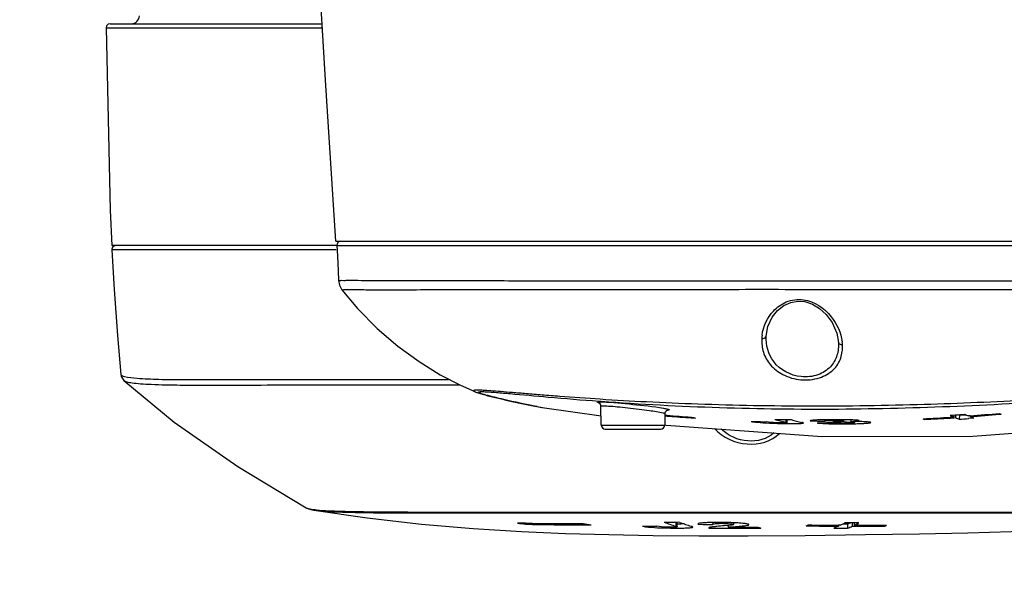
# Model space of a CAD drawing. Header units: millimetres. Extents: x 5828 to 6704, y 123 to 421.
# Tile 192 of 256: x 6553.12 to 6559.23, y 207.57 to 210.99. Entities that reach past the tile are written whole.
import ezdxf

# ---------------------------------------------------------------- set-up
doc = ezdxf.new("R2010")
doc.units = ezdxf.units.MM
for name, color, linetype in [('外形图', 7, 'Continuous'), ('尺寸标注', 7, 'Continuous'), ('运动范围', 7, 'Continuous')]:
    doc.layers.add(name, color=color, linetype=linetype)
doc.styles.add('微软雅黑', font='msyh.ttc', dxfattribs={"height": 1.5})
doc.dimstyles.new('尺寸标注_1_20比例', dxfattribs={"dimtxt": 1.5, "dimasz": 1.25, "dimexe": 0.5, "dimexo": 0.4, "dimgap": 0.5, "dimtad": 1, "dimdec": 1, "dimlfac": 20, "dimdsep": 46, "dimtxsty": '微软雅黑', "dimcen": 0.09, "dimadec": 0, "dimazin": 0, "dimtp": 0.01, "dimtm": 0.01, "dimtfac": 1, "dimtdec": 1, "dimtofl": 0, "dimtmove": 0, "dimatfit": 3, "dimfxl": 1, "dimtolj": 1, "dimarcsym": 0})

# ---------------------------------------------------------------- blocks, each defined once
blk = doc.blocks.new('*D1146')
at = {"layer": 'Defpoints', "color": 0}
for p in [(6488.2514, 214.3423), (6559.4529, 214.3423), (6635.7237, 214.3423), (6618.6004, 203.913), (6564.9841, 201.5194)]:
    blk.add_point(p, dxfattribs=at)
at = {"layer": '尺寸标注', "color": 0, "lineweight": -2}
blk.add_arc((6559.4529, 214.3423), 13.965, 185.13022, 344.86978, dxfattribs=at)
at = {"layer": '尺寸标注', "color": 0}
for points in [[(6545.7519, 213.1029), (6545.3356, 213.0842), (6545.4878, 214.3423)], [(6573.1371, 210.6519), (6572.7305, 210.7426), (6573.2057, 211.9173)]]:
    blk.add_solid(points, dxfattribs=at)
at = {"layer": '尺寸标注', "color": 0, "insert": (6555.4094, 202.3101), "char_height": 1.5, "attachment_point": 5, "rotation": 341.42481, "style": '微软雅黑'}
blk.add_mtext('\\A1;{\\fAlibaba PuHuiTi 3.0 55 Regular|b0|i0|c134|p18;+\\A1;170%%d}', dxfattribs=at)

msp = doc.modelspace()

# ---------------------------------------------------------------- linework, layer by layer
at = {"layer": '外形图', "linetype": 'ByBlock'}
for p, q in [((6553.684, 210.9673), (6553.6713, 210.9638)), ((6553.6842, 210.9673), (6554.9977, 210.9673)), ((6555.084, 209.6198), (6561.7626, 209.6198)), ((6555.116, 209.6198), (6555.1053, 209.6174)), ((6555.0909, 209.5923), (6553.6937, 209.5923)), ((6553.6948, 209.566), (6553.6947, 209.566)), ((6555.0861, 209.5666), (6553.6948, 209.566)), ((6555.091, 209.5935), (6561.7388, 209.5935)), ((6557.7549, 209.0312), (6557.7549, 209.0313)), ((6558.2029, 208.9923), (6558.2029, 208.9924)), ((6553.7505, 208.7925), (6553.7505, 208.7924)), ((6555.9466, 208.6869), (6555.9467, 208.6868)), ((6556.7167, 208.6279), (6556.7297, 208.627)), ((6556.3335, 208.5945), (6556.3317, 208.5949)), ((6556.3788, 208.5865), (6556.7299, 208.5367)), ((6556.7253, 208.6087), (6556.7289, 208.5965)), ((6556.7309, 208.4794), (6556.7289, 208.5965)), ((6557.126, 208.5501), (6557.1248, 208.4794)), ((6557.1249, 208.5368), (6557.1391, 208.5357)), ((6557.1398, 208.5394), (6557.1259, 208.5405)), ((6557.1391, 208.5357), (6557.1529, 208.5346)), ((6557.2891, 208.5249), (6557.3164, 208.5231)), ((6557.8763, 208.5136), (6557.876, 208.4973)), ((6557.8849, 208.4946), (6557.8853, 208.5135)), ((6558.0265, 208.5054), (6558.0267, 208.5052)), ((6558.1224, 208.5122), (6558.1176, 208.5121)), ((6558.1179, 208.5121), (6558.118, 208.505)), ((6558.1186, 208.5044), (6558.1181, 208.505)), ((6558.1746, 208.5126), (6558.1674, 208.5126)), ((6558.174, 208.5017), (6558.1739, 208.4978)), ((6558.2365, 208.5052), (6558.2367, 208.5123)), ((6558.2795, 208.5114), (6558.28, 208.5013)), ((6558.7373, 208.5188), (6558.7373, 208.5144)), ((6558.896, 208.5408), (6558.926, 208.5429)), ((6558.9194, 208.5299), (6558.8968, 208.5285)), ((6558.8971, 208.5234), (6558.9197, 208.5249)), ((6558.9196, 208.5424), (6558.9194, 208.5299)), ((6558.9197, 208.5249), (6558.9294, 208.5255)), ((6558.9296, 208.5431), (6558.9294, 208.5298)), ((6558.9294, 208.5298), (6558.9294, 208.5255)), ((6558.9531, 208.5407), (6558.9527, 208.5156)), ((6558.9531, 208.5407), (6558.9828, 208.5427)), ((6558.9828, 208.5427), (6558.9864, 208.543)), ((6558.9864, 208.543), (6558.9936, 208.5435)), ((6559.0193, 208.537), (6559.0094, 208.5362)), ((6559.0127, 208.5197), (6559.0106, 208.5196)), ((6559.0427, 208.5219), (6559.0127, 208.5197)), ((6559.0193, 208.5364), (6559.0194, 208.5318)), ((6559.0271, 208.5284), (6559.0194, 208.5318)), ((6559.203, 208.5468), (6559.2104, 208.5474)), ((6556.7309, 208.4794), (6557.1248, 208.4794)), ((6556.7559, 208.4548), (6557.0998, 208.4548)), ((6557.125, 208.4807), (6557.134, 208.4795)), ((6558.1606, 208.4936), (6558.1303, 208.4933)), ((6558.2323, 208.4868), (6558.2368, 208.4868)), ((6558.3031, 208.4945), (6558.3032, 208.5013)), ((6554.8998, 207.967), (6554.9001, 207.9669)), ((6554.9487, 207.9522), (6554.9488, 207.9522)), ((6556.2603, 207.8712), (6556.2118, 207.8721)), ((6556.2602, 207.8713), (6556.2602, 207.8646)), ((6556.6199, 207.8613), (6556.6683, 207.8614)), ((6557.2188, 207.8765), (6557.1866, 207.8768)), ((6557.1936, 207.878), (6557.1931, 207.8529)), ((6557.2026, 207.8491), (6557.2031, 207.8742)), ((6557.331, 207.8667), (6557.3309, 207.8664)), ((6557.331, 207.8664), (6557.3325, 207.8645)), ((6557.3325, 207.8645), (6557.3637, 207.8642)), ((6557.3637, 207.8642), (6557.4238, 207.8635)), ((6557.3978, 207.8424), (6557.3977, 207.842)), ((6557.3977, 207.842), (6557.3993, 207.8404)), ((6557.3993, 207.8433), (6557.3993, 207.8404)), ((6557.4237, 207.8754), (6557.4238, 207.8654)), ((6557.515, 207.8567), (6557.4941, 207.8549)), ((6557.5067, 207.8403), (6557.5194, 207.8403)), ((6557.5191, 207.8571), (6557.5194, 207.8459)), ((6557.5447, 207.8459), (6557.5194, 207.8459)), ((6557.5499, 207.8492), (6557.5648, 207.8504)), ((6557.553, 207.863), (6557.5532, 207.8739)), ((6557.7018, 207.841), (6557.7213, 207.8411)), ((6558.0018, 207.8546), (6558.014, 207.8544)), ((6558.1831, 207.8445), (6558.1737, 207.8406)), ((6558.1737, 207.8406), (6558.2023, 207.8405)), ((6558.1926, 207.8486), (6558.1831, 207.8445)), ((6558.2023, 207.853), (6558.1926, 207.8486)), ((6558.2024, 207.859), (6558.2023, 207.8531)), ((6558.2023, 207.8405), (6558.2596, 207.8404)), ((6558.2145, 207.8587), (6558.2024, 207.8588)), ((6558.2592, 207.8656), (6558.2308, 207.8657)), ((6558.2998, 207.8729), (6558.2431, 207.8733)), ((6558.2592, 207.8656), (6558.2596, 207.8406)), ((6558.2878, 207.873), (6558.2881, 207.8581)), ((6558.2881, 207.8581), (6558.2881, 207.8528)), ((6558.2881, 207.8526), (6558.3004, 207.8526)), ((6558.329, 207.8728), (6558.2998, 207.8729)), ((6558.3001, 207.8729), (6558.3004, 207.8585)), ((6558.3289, 207.8582), (6558.3004, 207.8583)), ((6558.4885, 207.858), (6558.4885, 207.8528))]:
    msp.add_line(p, q, dxfattribs=at)
for points in [[(6554.992, 211.0659), (6555.0177, 210.6177), (6555.0817, 209.6198)], [(6553.6713, 210.9638), (6553.6622, 210.9544), (6553.659, 210.9422)], [(6553.6592, 210.9422), (6553.6832, 209.8109), (6553.6937, 209.5923)], [(6555.1053, 209.6174), (6555.0967, 209.6107), (6555.0917, 209.6009), (6555.091, 209.5935)], [(6553.6993, 209.5817), (6553.6949, 209.5707), (6553.6947, 209.566)], [(6553.6951, 209.566), (6553.7097, 209.3203), (6553.7303, 209.0351), (6553.7509, 208.7925)], [(6553.7197, 209.5923), (6553.7082, 209.5895), (6553.6993, 209.5817)], [(6555.0909, 209.5935), (6555.0941, 209.5281), (6555.0985, 209.4363), (6555.1013, 209.3759)], [(6555.1015, 209.3757), (6555.1071, 209.3465), (6555.1205, 209.3211), (6555.1223, 209.3186)], [(6555.1224, 209.3187), (6555.2191, 209.2031), (6555.3417, 209.0784), (6555.4693, 208.9687), (6555.6007, 208.8731), (6555.7325, 208.7919), (6555.8581, 208.7266), (6555.9466, 208.6869)], [(6557.7549, 209.0312), (6557.7655, 209.0896), (6557.7923, 209.1477), (6557.8252, 209.1893), (6557.8638, 209.2204), (6557.9064, 209.2402), (6557.9506, 209.2481), (6557.9953, 209.2446), (6558.0411, 209.2293), (6558.0858, 209.2023), (6558.127, 209.1644), (6558.1629, 209.1158), (6558.1927, 209.0491), (6558.2029, 208.9923)], [(6553.7505, 208.7924), (6553.7526, 208.7815), (6553.7692, 208.7557)], [(6553.7692, 208.7556), (6554.0809, 208.4982), (6554.4763, 208.2235), (6554.8998, 207.967)], [(6555.9466, 208.6868), (6555.9523, 208.6845), (6555.9661, 208.6795), (6555.9799, 208.6751), (6555.9946, 208.6708), (6556.0107, 208.6663), (6556.028, 208.6618), (6556.0463, 208.6572), (6556.065, 208.6525), (6556.0838, 208.648), (6556.1024, 208.6435), (6556.121, 208.6391), (6556.1395, 208.6348), (6556.1581, 208.6306), (6556.1769, 208.6263), (6556.1961, 208.6221), (6556.2158, 208.6179), (6556.2359, 208.6137), (6556.2564, 208.6095), (6556.2772, 208.6053), (6556.2983, 208.6012), (6556.3196, 208.5971), (6556.341, 208.5932), (6556.3626, 208.5893), (6556.3789, 208.5865)], [(6556.7171, 208.6167), (6556.7169, 208.6167), (6556.7197, 208.615), (6556.7253, 208.6087)], [(6557.126, 208.5501), (6557.1297, 208.5625), (6557.1372, 208.5701), (6557.1418, 208.5722), (6557.1422, 208.5723)], [(6559.0365, 208.4106), (6559.9768, 208.4807), (6560.9132, 208.6198)], [(6557.134, 208.4795), (6558.1018, 208.409), (6559.0365, 208.4106)], [(6554.9001, 207.9669), (6554.9059, 207.9638), (6554.9284, 207.9562), (6554.9487, 207.9522)], [(6554.9488, 207.9522), (6555.2784, 207.904), (6555.6154, 207.866), (6555.9367, 207.839), (6556.236, 207.8205), (6556.5098, 207.8084), (6556.7792, 207.8003), (6557.0537, 207.7952), (6557.3366, 207.7928), (6557.6423, 207.7929), (6557.9968, 207.7955), (6558.3716, 207.8002), (6558.7059, 207.8058), (6559.0059, 207.8123), (6559.2738, 207.8199), (6559.532, 207.8295), (6559.8008, 207.8425), (6560.0846, 207.8603), (6560.372, 207.8834), (6560.6638, 207.9132), (6560.969, 207.9527), (6561.2823, 208.0041)]]:
    msp.add_lwpolyline(points, dxfattribs=at)
for centre, radius, start, end in [((6553.8152, 211.0173), 0.05, 270, 0), ((6557.9869, 209.0013), 0.2604, 172.3594, 176.95221), ((6557.9718, 208.9616), 0.2567, 3.15237, 7.75094), ((6557.0632, 212.5529), 4.025, 259.55548, 260.21068), ((6556.7034, 208.5949), 0.0262, 51.7591, 57.92217), ((6557.151, 208.5496), 0.025, 85.11198, 178.95504), ((6558.0196, 219.835), 11.3298, 265.54619, 266.30459), ((6558.0314, 219.8333), 11.3328, 265.55399, 266.2448), ((6558.3532, 213.5337), 5.1168, 257.99998, 258.30884), ((6558.0315, 219.7804), 11.284, 268.1151, 268.58917), ((6558.5376, 211.1903), 2.7731, 254.74498, 256.19665), ((6558.0649, 220.1218), 11.6097, 268.73193, 268.89827), ((6558.0649, 220.1225), 11.6104, 268.89827, 269.23096), ((6558.625, 211.1781), 2.7594, 254.9634, 256.38998), ((6558.184, 220.4938), 11.9896, 269.24832, 269.68763), ((6558.1533, 206.1549), 2.3575, 90.86764, 91.81738), ((6558.1825, 204.3087), 4.2039, 90.20626, 90.81855), ((6558.1873, 204.0119), 4.5008, 89.52973, 90.16064), ((6558.1945, 204.9939), 3.5187, 89.30694, 89.51565), ((6558.2064, 205.9022), 2.6103, 88.71073, 89.328), ((6559.1471, 209.4425), 1.0146, 245.55716, 246.17596), ((6558.1396, 220.3511), 11.8469, 272.84854, 273.66445), ((6558.1479, 220.3473), 11.8477, 272.84633, 273.62593), ((6559.3332, 209.4463), 1.0055, 244.2299, 245.69786), ((6558.1203, 220.3614), 11.846, 273.90006, 274.19114), ((6559.3357, 209.4514), 1.0112, 246.30451, 247.74011), ((6559.3368, 209.4778), 1.0126, 247.22673, 247.73267), ((6558.167, 220.3397), 11.8502, 273.8017, 274.08224), ((6559.4212, 209.4502), 1.0025, 244.27331, 245.74412), ((6558.1395, 220.3531), 11.8489, 274.25821, 275.14748), ((6558.1477, 220.3492), 11.8495, 274.21862, 275.10955), ((6559.4244, 209.4579), 1.0108, 246.85759, 247.81531), ((6559.6116, 209.4683), 1.0039, 245.88829, 246.51206), ((6556.7559, 208.4798), 0.025, 181, 270), ((6557.0998, 208.4798), 0.025, 270, 359), ((6557.928, 211.849), 3.3606, 267.37527, 269.12832), ((6557.9297, 211.7798), 3.2914, 269.07972, 269.22604), ((6557.9181, 210.7373), 2.2489, 269.16399, 270.22699), ((6558.037, 219.7656), 11.2727, 270.16672, 270.47455), ((6558.2087, 210.4339), 1.947, 267.71857, 269.10108), ((6558.2245, 211.3187), 2.8319, 269.06309, 270.15756), ((6558.23, 209.6121), 1.1215, 268.41858, 269.75735), ((6558.2297, 206.8178), 1.6808, 89.23507, 90.76586), ((6558.2324, 209.6538), 1.1632, 269.64772, 271.62354), ((6558.2257, 211.5859), 3.0991, 270.20389, 271.01123), ((6558.2294, 211.3617), 2.8749, 271.01664, 271.18693), ((6558.2452, 210.6985), 2.2115, 271.13517, 272.27055), ((6558.2996, 205.915), 2.5864, 89.46361, 89.91561), ((6558.2717, 209.9973), 1.5099, 272.3197, 272.58267), ((6557.1609, 213.8421), 6.0449, 260.96676, 261.43064), ((6556.6153, 227.1559), 19.2946, 268.94532, 270.01368), ((6556.5847, 227.2862), 19.4177, 269.04257, 270.10386), ((6557.5757, 214.1801), 6.3835, 261.38884, 261.82764), ((6557.1983, 236.749), 28.896, 269.58269, 269.75879), ((6557.6124, 209.1725), 1.3847, 249.27128, 252.37376), ((6557.4637, 237.7465), 29.871, 269.34512, 269.46842), ((6557.2021, 210.7826), 2.9416, 269.57516, 270.11471), ((6557.7052, 209.1747), 1.3863, 249.46021, 252.49272), ((6557.4778, 243.1121), 35.2718, 269.8725, 270.04703), ((6557.4475, 205.9251), 1.9505, 90.70549, 91.24338), ((6557.4565, 205.1673), 2.7084, 89.93887, 90.69863), ((6557.7939, 204.2064), 3.6608, 94.69741, 95.42518), ((6557.4582, 205.1984), 2.6772, 88.64818, 89.97468), ((6557.4734, 206.8309), 1.0385, 88.93888, 90.53476), ((6557.4176, 208.9474), 1.0951, 275.10027, 275.32861), ((6557.4751, 245.192), 37.3517, 270.06791, 270.34774), ((6557.4727, 205.8118), 2.0637, 87.93467, 88.64859), ((6557.4756, 244.7571), 36.9113, 270.10726, 270.35102), ((6557.4851, 206.1672), 1.7081, 87.71083, 87.92002), ((6557.4975, 206.4686), 1.4064, 87.08801, 87.72487), ((6558.0722, 209.1404), 1.3458, 254.02486, 254.88724), ((6557.6887, 208.5229), 0.738, 295.10461, 296.15985), ((6558.3866, 243.3521), 35.4996, 269.39869, 269.70247), ((6558.4133, 242.5908), 34.7326, 269.34146, 269.65203), ((6557.8889, 208.5341), 0.7498, 295.7376, 298.18806), ((6557.9999, 208.5082), 0.6929, 291.97345, 293.55732), ((6558.0028, 208.4793), 0.6886, 291.89166, 294.47925), ((6557.9796, 208.5287), 0.7432, 295.57026, 298.03898), ((6558.395, 245.3776), 37.5251, 269.85555, 270.14285), ((6558.4234, 244.6716), 36.8135, 269.85294, 270.12041), ((6558.202, 208.4923), 0.701, 294.13135, 295.23285)]:
    msp.add_arc(centre, radius, start, end, dxfattribs=at)
for points, knots in [([(6553.659, 210.9422), (6553.659, 210.9422), (6553.6591, 210.9422), (6553.6591, 210.9422), (6553.6592, 210.9422), (6553.6594, 210.9422), (6553.6596, 210.9422), (6553.6599, 210.9422), (6553.6605, 210.9422), (6553.6613, 210.9422), (6553.6622, 210.9422), (6553.6634, 210.9422), (6553.6647, 210.9422), (6553.6662, 210.9422), (6553.6685, 210.9422), (6553.6718, 210.9422), (6553.6764, 210.9422), (6553.6816, 210.9422), (6553.6875, 210.9422), (6553.6941, 210.9422), (6553.7013, 210.9422), (6553.7124, 210.9422), (6553.728, 210.9422), (6553.7486, 210.9422), (6553.772, 210.9422), (6553.798, 210.9422), (6553.8267, 210.9422), (6553.8581, 210.9422), (6553.892, 210.9422), (6553.9424, 210.9422), (6554.0118, 210.9422), (6554.1026, 210.9421), (6554.2033, 210.9421), (6554.3136, 210.9421), (6554.4332, 210.9421), (6554.562, 210.9421), (6554.6994, 210.9421), (6554.8453, 210.9421), (6554.9453, 210.9421), (6554.9966, 210.9421)], [0, 0, 0, 0, 0.000017, 0.000066, 0.000148, 0.000263, 0.00041, 0.00059, 0.001048, 0.001636, 0.002355, 0.003204, 0.004182, 0.005291, 0.006529, 0.009395, 0.012778, 0.016677, 0.021091, 0.02602, 0.031462, 0.037415, 0.050853, 0.066317, 0.083794, 0.103269, 0.124726, 0.14815, 0.173527, 0.200841, 0.261214, 0.329143, 0.404477, 0.487019, 0.576567, 0.672899, 0.775757, 0.884884, 1, 1, 1, 1]), ([(6555.102, 209.3759), (6555.1013, 209.3764), (6555.11, 209.3759), (6555.115, 209.3769), (6555.1343, 209.3766), (6555.1679, 209.377), (6555.2295, 209.3767), (6555.3204, 209.3765), (6555.4368, 209.3763), (6555.5768, 209.3761), (6555.7395, 209.376), (6555.9973, 209.3753), (6556.364, 209.3736), (6556.848, 209.3733), (6557.3785, 209.3732), (6558.1254, 209.3729), (6559.0335, 209.3723), (6560.0076, 209.3769), (6560.7355, 209.3757), (6561.1913, 209.3809), (6561.4305, 209.3747), (6561.5853, 209.3724), (6561.6727, 209.368), (6561.7218, 209.373)], [0, 0, 0, 0, 0.000427, 0.001898, 0.004404, 0.007923, 0.017915, 0.031757, 0.049359, 0.070576, 0.095226, 0.123086, 0.187429, 0.261385, 0.342448, 0.427849, 0.59985, 0.754008, 0.869259, 0.929728, 0.96057, 0.97765, 1, 1, 1, 1]), ([(6555.1223, 209.3186), (6555.1233, 209.3174), (6555.1307, 209.3204), (6555.1428, 209.3183), (6555.166, 209.32), (6555.1969, 209.3192), (6555.2371, 209.3191), (6555.3078, 209.3184), (6555.4171, 209.3184), (6555.5724, 209.3188), (6555.7586, 209.3193), (6555.9736, 209.3193), (6556.2148, 209.3192), (6556.4795, 209.3191), (6556.87, 209.3198), (6557.3916, 209.3211), (6558.0399, 209.3209), (6558.6959, 209.3206), (6559.3285, 209.3195), (6560.0417, 209.32), (6560.6809, 209.3179), (6561.1646, 209.3182), (6561.3456, 209.3198), (6561.3863, 209.3193)], [0, 0, 0, 0, 0.000739, 0.002885, 0.006453, 0.011451, 0.017863, 0.025662, 0.045313, 0.070198, 0.100041, 0.134499, 0.173165, 0.215574, 0.261246, 0.360193, 0.465368, 0.571772, 0.674354, 0.768318, 0.91334, 0.980486, 1, 1, 1, 1]), ([(6557.7288, 209.036), (6557.7362, 209.091), (6557.7766, 209.1767), (6557.8786, 209.2519), (6558.0203, 209.2705), (6558.1649, 209.1691), (6558.2186, 209.0521), (6558.2262, 208.9963)], [0, 0, 0, 0, 0.224562, 0.355078, 0.500078, 0.77199, 1, 1, 1, 1]), ([(6557.7269, 209.0152), (6557.7267, 208.987), (6557.7316, 208.9284), (6557.7777, 208.8469), (6557.86, 208.7838), (6557.9692, 208.7536), (6558.0819, 208.7637), (6558.1727, 208.814), (6558.2234, 208.8914), (6558.2287, 208.9484), (6558.2281, 208.9758)], [0, 0, 0, 0, 0.109621, 0.223826, 0.353448, 0.503325, 0.65449, 0.783117, 0.893313, 1, 1, 1, 1]), ([(6557.7269, 209.0152), (6557.7301, 209.0148), (6557.7411, 209.0148), (6557.7544, 209.0233), (6557.7549, 209.0312)], [0, 0, 0, 0, 0.290715, 1, 1, 1, 1]), ([(6558.2029, 208.9924), (6558.2043, 208.9654), (6558.1989, 208.9102), (6558.1557, 208.8339), (6558.0736, 208.7828), (6557.9409, 208.7687), (6557.7854, 208.8485), (6557.752, 208.9763), (6557.7549, 209.0313)], [0, 0, 0, 0, 0.112607, 0.226135, 0.35355, 0.500222, 0.769973, 1, 1, 1, 1]), ([(6558.2281, 208.9758), (6558.2257, 208.9757), (6558.2155, 208.9761), (6558.2034, 208.9843), (6558.2029, 208.9923)], [0, 0, 0, 0, 0.232504, 1, 1, 1, 1]), ([(6553.7505, 208.7924), (6553.7507, 208.7895), (6553.7592, 208.7836), (6553.7671, 208.7817), (6553.7726, 208.7804)], [0, 0, 0, 0, 0.33255, 1, 1, 1, 1]), ([(6553.7693, 208.7556), (6553.774, 208.7513), (6553.7923, 208.7462), (6553.8263, 208.7402), (6553.8774, 208.7354), (6553.9766, 208.7297), (6554.1396, 208.727), (6554.3795, 208.7269), (6554.6763, 208.7282), (6555.0258, 208.7287), (6555.4226, 208.7285), (6555.7024, 208.7281), (6555.8492, 208.728)], [0, 0, 0, 0, 0.009232, 0.026009, 0.050533, 0.082711, 0.16944, 0.285106, 0.428316, 0.596975, 0.788489, 1, 1, 1, 1]), ([(6553.7726, 208.7804), (6553.7982, 208.7741), (6553.869, 208.7679), (6554.001, 208.7622), (6554.1855, 208.7608), (6554.4199, 208.7613), (6554.7019, 208.7625), (6555.1619, 208.7632), (6555.5275, 208.7625), (6555.784, 208.7624)], [0, 0, 0, 0, 0.039279, 0.105283, 0.197223, 0.314195, 0.454902, 0.617563, 1, 1, 1, 1]), ([(6560.9015, 208.6391), (6560.8653, 208.6375), (6560.8066, 208.6374), (6560.7224, 208.6433), (6560.6462, 208.6488), (6560.5773, 208.6593), (6560.5178, 208.6671), (6560.467, 208.677), (6560.3947, 208.6873), (6560.2841, 208.6837), (6560.1246, 208.678), (6559.8217, 208.6594), (6559.3534, 208.63), (6558.7171, 208.6032), (6558.0293, 208.5924), (6557.4549, 208.6028), (6557.022, 208.6213), (6556.7366, 208.6378), (6556.5206, 208.6533), (6556.3679, 208.6653), (6556.27, 208.6734), (6556.1842, 208.6805), (6556.1108, 208.6867), (6556.05, 208.6913), (6556.0034, 208.6951), (6555.9679, 208.6951), (6555.9507, 208.6975), (6555.9343, 208.6917), (6555.9438, 208.6881), (6555.9468, 208.6868)], [0, 0, 0, 0, 0.021823, 0.035282, 0.050799, 0.067838, 0.077259, 0.086907, 0.099027, 0.12108, 0.153328, 0.195266, 0.303786, 0.435918, 0.578754, 0.717993, 0.781831, 0.839681, 0.890156, 0.912213, 0.931949, 0.949271, 0.964097, 0.976325, 0.985865, 0.992662, 0.996685, 0.998025, 1, 1, 1, 1]), ([(6556.3317, 208.5949), (6556.2628, 208.6076), (6556.1753, 208.6263), (6556.0702, 208.6514), (6556.0262, 208.6626), (6555.996, 208.6707), (6555.981, 208.6762), (6555.9719, 208.6788), (6555.9646, 208.6868), (6555.9959, 208.687), (6556.0224, 208.6863), (6556.0903, 208.6812), (6556.2146, 208.6703), (6556.4292, 208.6505), (6556.6118, 208.6356), (6556.7167, 208.6279)], [0, 0, 0, 0, 0.186645, 0.237949, 0.287637, 0.307174, 0.32133, 0.329793, 0.333264, 0.345098, 0.378481, 0.433723, 0.5098, 0.720215, 1, 1, 1, 1]), ([(6556.7297, 208.627), (6557.2197, 208.5916), (6558.2031, 208.5597), (6559.1853, 208.6053), (6559.6755, 208.637)], [0, 0, 0, 0, 0.500002, 1, 1, 1, 1]), ([(6556.7069, 208.6208), (6556.7069, 208.6216), (6556.7108, 208.6226), (6556.7204, 208.6234), (6556.7316, 208.6232), (6556.7397, 208.623)], [0, 0, 0, 0, 0.074074, 0.26349, 1, 1, 1, 1]), ([(6556.7174, 208.6161), (6556.7147, 208.6169), (6556.7118, 208.618), (6556.7069, 208.6197), (6556.7069, 208.6208)], [0, 0, 0, 0, 0.710817, 1, 1, 1, 1]), ([(6556.7289, 208.5965), (6556.7289, 208.5976), (6556.7348, 208.5985), (6556.7424, 208.599), (6556.7581, 208.5987), (6556.7874, 208.5972), (6556.8345, 208.5933), (6556.8975, 208.5869), (6556.9643, 208.5793), (6557.0376, 208.5691), (6557.0882, 208.5628), (6557.116, 208.5549)], [0, 0, 0, 0, 0.008881, 0.032396, 0.070769, 0.122864, 0.261508, 0.431048, 0.610484, 0.777962, 1, 1, 1, 1]), ([(6556.7397, 208.623), (6556.8023, 208.621), (6556.9279, 208.6078), (6557.0537, 208.5952), (6557.1165, 208.5844)], [0, 0, 0, 0, 0.495381, 1, 1, 1, 1]), ([(6557.1165, 208.5844), (6557.1256, 208.5828), (6557.1381, 208.5807), (6557.1489, 208.5773), (6557.1532, 208.5755), (6557.1531, 208.5745)], [0, 0, 0, 0, 0.727993, 0.920577, 1, 1, 1, 1]), ([(6557.1531, 208.5745), (6557.1531, 208.5734), (6557.1478, 208.5724), (6557.1448, 208.572), (6557.142, 208.5718)], [0, 0, 0, 0, 0.279859, 1, 1, 1, 1]), ([(6557.116, 208.5549), (6557.1185, 208.5542), (6557.1215, 208.5531), (6557.126, 208.5512), (6557.126, 208.5501)], [0, 0, 0, 0, 0.705342, 1, 1, 1, 1]), ([(6557.6604, 208.5025), (6557.6723, 208.4995), (6557.7104, 208.4957), (6557.7483, 208.4931), (6557.7741, 208.4919)], [0, 0, 0, 0, 0.322206, 1, 1, 1, 1]), ([(6558.0786, 208.5112), (6558.0703, 208.511), (6558.0566, 208.5106), (6558.0394, 208.5089), (6558.0309, 208.5084), (6558.0267, 208.5062), (6558.0267, 208.5054)], [0, 0, 0, 0, 0.46796, 0.788483, 0.950478, 1, 1, 1, 1]), ([(6558.118, 208.505), (6558.118, 208.5061), (6558.125, 208.5063), (6558.1336, 208.5078), (6558.1526, 208.508), (6558.1745, 208.5085), (6558.197, 208.508), (6558.2179, 208.5084), (6558.2276, 208.5059), (6558.2365, 208.5067), (6558.2365, 208.5052)], [0, 0, 0, 0, 0.027749, 0.119287, 0.277425, 0.47379, 0.679841, 0.854285, 0.961333, 1, 1, 1, 1]), ([(6558.2365, 208.5052), (6558.2365, 208.5033), (6558.2254, 208.5047), (6558.2143, 208.5019), (6558.1914, 208.5023), (6558.1759, 208.5019), (6558.1676, 208.5018)], [0, 0, 0, 0, 0.08108, 0.309553, 0.636008, 1, 1, 1, 1]), ([(6558.299, 208.5108), (6558.2964, 208.5109), (6558.2851, 208.5114), (6558.2739, 208.5117), (6558.2651, 208.5119)], [0, 0, 0, 0, 0.227832, 1, 1, 1, 1]), ([(6558.28, 208.5013), (6558.2869, 208.5016), (6558.2988, 208.5025), (6558.3158, 208.5034), (6558.3238, 208.5056), (6558.3316, 208.5057), (6558.3315, 208.5071)], [0, 0, 0, 0, 0.397757, 0.707571, 0.916179, 1, 1, 1, 1]), ([(6558.3315, 208.5071), (6558.3315, 208.508), (6558.3271, 208.5083), (6558.3218, 208.5095), (6558.3111, 208.5101), (6558.3034, 208.5106), (6558.299, 208.5108)], [0, 0, 0, 0, 0.077853, 0.281239, 0.595458, 1, 1, 1, 1]), ([(6557.4336, 208.4576), (6557.4842, 208.4028), (6557.6266, 208.3356), (6557.7884, 208.3766), (6557.8363, 208.4281)], [0, 0, 0, 0, 0.514498, 1, 1, 1, 1]), ([(6557.802, 208.4305), (6557.7604, 208.3926), (6557.6335, 208.36), (6557.5197, 208.4125), (6557.4761, 208.4535)], [0, 0, 0, 0, 0.484784, 1, 1, 1, 1]), ([(6557.8849, 208.4946), (6557.8849, 208.493), (6557.8741, 208.4946), (6557.8629, 208.4923), (6557.8391, 208.4936), (6557.8031, 208.4944), (6557.7735, 208.4955), (6557.7537, 208.4998)], [0, 0, 0, 0, 0.037071, 0.158605, 0.339409, 0.537395, 1, 1, 1, 1]), ([(6557.876, 208.4973), (6557.878, 208.4968), (6557.8802, 208.4958), (6557.8849, 208.4957), (6557.8849, 208.4946)], [0, 0, 0, 0, 0.641529, 1, 1, 1, 1]), ([(6557.927, 208.4884), (6557.9303, 208.4885), (6557.9422, 208.4886), (6557.954, 208.4888), (6557.9625, 208.4892)], [0, 0, 0, 0, 0.283667, 1, 1, 1, 1]), ([(6557.9625, 208.4892), (6557.9685, 208.4894), (6557.9739, 208.4909), (6557.9859, 208.4905), (6557.9859, 208.4924)], [0, 0, 0, 0, 0.757663, 1, 1, 1, 1]), ([(6557.9859, 208.4924), (6557.986, 208.4936), (6557.9808, 208.4945), (6557.9781, 208.4956), (6557.9757, 208.4961)], [0, 0, 0, 0, 0.328645, 1, 1, 1, 1]), ([(6558.0698, 208.493), (6558.0732, 208.4925), (6558.0936, 208.4902), (6558.1141, 208.4891), (6558.1312, 208.4885)], [0, 0, 0, 0, 0.167623, 1, 1, 1, 1]), ([(6558.199, 208.491), (6558.1946, 208.4912), (6558.1818, 208.4917), (6558.169, 208.4924), (6558.1606, 208.4936)], [0, 0, 0, 0, 0.342658, 1, 1, 1, 1]), ([(6558.2521, 208.4985), (6558.2564, 208.4984), (6558.2699, 208.4981), (6558.2834, 208.4977), (6558.2926, 208.4968)], [0, 0, 0, 0, 0.319153, 1, 1, 1, 1]), ([(6558.3031, 208.4945), (6558.3031, 208.4937), (6558.2984, 208.4933), (6558.2926, 208.4922), (6558.2799, 208.4917), (6558.2707, 208.4912), (6558.2653, 208.4911)], [0, 0, 0, 0, 0.06436, 0.254371, 0.575432, 1, 1, 1, 1]), ([(6558.2926, 208.4968), (6558.2938, 208.4967), (6558.2971, 208.4962), (6558.3005, 208.4959), (6558.3024, 208.495)], [0, 0, 0, 0, 0.359815, 1, 1, 1, 1]), ([(6558.3024, 208.495), (6558.3026, 208.495), (6558.3029, 208.4948), (6558.3031, 208.4946), (6558.3031, 208.4945)], [0, 0, 0, 0, 0.628932, 1, 1, 1, 1]), ([(6558.4033, 208.496), (6558.4032, 208.4979), (6558.3928, 208.4977), (6558.3807, 208.5003), (6558.3541, 208.5006), (6558.335, 208.5011), (6558.3238, 208.5012)], [0, 0, 0, 0, 0.068721, 0.262974, 0.579281, 1, 1, 1, 1]), ([(6558.3397, 208.489), (6558.3486, 208.4894), (6558.3638, 208.4904), (6558.385, 208.4916), (6558.3947, 208.494), (6558.4033, 208.4945), (6558.4033, 208.496)], [0, 0, 0, 0, 0.416386, 0.729406, 0.926139, 1, 1, 1, 1]), ([(6554.9001, 207.9669), (6554.9022, 207.9657), (6554.9161, 207.9602), (6554.931, 207.9582), (6554.9433, 207.9565)], [0, 0, 0, 0, 0.162765, 1, 1, 1, 1]), ([(6554.9487, 207.9522), (6554.9899, 207.9454), (6555.1015, 207.9401), (6555.3084, 207.9357), (6555.5934, 207.9349), (6555.9485, 207.9349), (6556.3646, 207.9352), (6557.0074, 207.9355), (6557.869, 207.9354), (6558.9066, 207.9352), (6559.8685, 207.9354), (6560.5752, 207.9435), (6561.0259, 207.9699), (6561.2059, 207.99), (6561.2822, 208.004)], [0, 0, 0, 0, 0.019755, 0.052718, 0.098074, 0.154624, 0.220869, 0.295037, 0.458953, 0.628796, 0.786249, 0.914417, 0.96324, 1, 1, 1, 1]), ([(6554.9645, 207.954), (6555.014, 207.949), (6555.14, 207.9443), (6555.3664, 207.9411), (6555.6657, 207.9403), (6556.1863, 207.94), (6556.9478, 207.94), (6557.9376, 207.9394), (6558.9545, 207.9391), (6559.8944, 207.9393), (6560.5853, 207.9479), (6561.0282, 207.9735), (6561.2063, 207.993), (6561.2826, 208.0063)], [0, 0, 0, 0, 0.023632, 0.059771, 0.107519, 0.165644, 0.306856, 0.468936, 0.635449, 0.78943, 0.915082, 0.963258, 1, 1, 1, 1]), ([(6556.9879, 207.8538), (6556.9995, 207.8501), (6557.0367, 207.8459), (6557.0735, 207.8436), (6557.0982, 207.8427)], [0, 0, 0, 0, 0.330439, 1, 1, 1, 1]), ([(6557.2026, 207.8491), (6557.2026, 207.8474), (6557.1924, 207.848), (6557.1814, 207.8461), (6557.1588, 207.8467), (6557.1242, 207.8472), (6557.0956, 207.848), (6557.0767, 207.8533)], [0, 0, 0, 0, 0.038756, 0.160231, 0.339041, 0.534609, 1, 1, 1, 1]), ([(6557.1931, 207.8528), (6557.1952, 207.8522), (6557.1977, 207.8511), (6557.2026, 207.8503), (6557.2026, 207.8491)], [0, 0, 0, 0, 0.633699, 1, 1, 1, 1]), ([(6557.2028, 207.8746), (6557.2023, 207.8751), (6557.2005, 207.8758), (6557.1988, 207.8764), (6557.1977, 207.8767)], [0, 0, 0, 0, 0.397274, 1, 1, 1, 1]), ([(6557.2031, 207.8742), (6557.2031, 207.8742), (6557.203, 207.8744), (6557.2029, 207.8745), (6557.2028, 207.8746)], [0, 0, 0, 0, 0.448678, 1, 1, 1, 1]), ([(6557.2463, 207.8666), (6557.243, 207.8665), (6557.2286, 207.8662), (6557.2142, 207.8661), (6557.2032, 207.8661)], [0, 0, 0, 0, 0.233656, 1, 1, 1, 1]), ([(6557.208, 207.841), (6557.2119, 207.841), (6557.2263, 207.8411), (6557.2407, 207.8413), (6557.2513, 207.8416)], [0, 0, 0, 0, 0.266264, 1, 1, 1, 1]), ([(6557.2513, 207.8416), (6557.2583, 207.8418), (6557.2702, 207.8423), (6557.2861, 207.8435), (6557.2939, 207.8447), (6557.2993, 207.8462), (6557.2993, 207.8473)], [0, 0, 0, 0, 0.43021, 0.746028, 0.931856, 1, 1, 1, 1]), ([(6557.2993, 207.8473), (6557.2993, 207.8488), (6557.2939, 207.8505), (6557.2907, 207.8518), (6557.2881, 207.8526)], [0, 0, 0, 0, 0.345469, 1, 1, 1, 1]), ([(6557.369, 207.8738), (6557.3594, 207.8732), (6557.3489, 207.8713), (6557.3319, 207.87), (6557.331, 207.8667)], [0, 0, 0, 0, 0.741835, 1, 1, 1, 1]), ([(6557.4052, 207.8751), (6557.4019, 207.8751), (6557.3899, 207.8748), (6557.3778, 207.8743), (6557.369, 207.8738)], [0, 0, 0, 0, 0.269273, 1, 1, 1, 1]), ([(6557.4266, 207.8486), (6557.4198, 207.8478), (6557.4113, 207.8459), (6557.3991, 207.8451), (6557.3978, 207.8424)], [0, 0, 0, 0, 0.696176, 1, 1, 1, 1]), ([(6557.4238, 207.8654), (6557.4238, 207.8662), (6557.428, 207.8676), (6557.4346, 207.8683), (6557.4479, 207.8691), (6557.458, 207.8693), (6557.4637, 207.8693)], [0, 0, 0, 0, 0.059787, 0.24307, 0.572838, 1, 1, 1, 1]), ([(6557.4261, 207.8635), (6557.4255, 207.8638), (6557.4247, 207.8642), (6557.4238, 207.865), (6557.4238, 207.8654)], [0, 0, 0, 0, 0.625851, 1, 1, 1, 1]), ([(6557.4927, 207.8692), (6557.5011, 207.8691), (6557.5158, 207.8686), (6557.536, 207.8675), (6557.5456, 207.8655), (6557.553, 207.8644), (6557.553, 207.863)], [0, 0, 0, 0, 0.415096, 0.741491, 0.931775, 1, 1, 1, 1]), ([(6557.5447, 207.8601), (6557.5429, 207.8598), (6557.5345, 207.8585), (6557.526, 207.8577), (6557.5193, 207.8571)], [0, 0, 0, 0, 0.210723, 1, 1, 1, 1]), ([(6557.5194, 207.8459), (6557.5213, 207.8462), (6557.5314, 207.8477), (6557.5416, 207.8485), (6557.5499, 207.8492)], [0, 0, 0, 0, 0.18735, 1, 1, 1, 1]), ([(6557.553, 207.863), (6557.553, 207.8627), (6557.5503, 207.8605), (6557.5473, 207.8606), (6557.5447, 207.8601)], [0, 0, 0, 0, 0.107798, 1, 1, 1, 1]), ([(6557.5648, 207.8504), (6557.5744, 207.8513), (6557.5925, 207.8529), (6557.6189, 207.8549), (6557.6331, 207.8584), (6557.6464, 207.8597), (6557.6463, 207.8625)], [0, 0, 0, 0, 0.351553, 0.672058, 0.900498, 1, 1, 1, 1]), ([(6557.6197, 207.8691), (6557.6162, 207.8695), (6557.5994, 207.8714), (6557.5824, 207.8725), (6557.5689, 207.8732)], [0, 0, 0, 0, 0.206668, 1, 1, 1, 1]), ([(6557.6463, 207.8625), (6557.6463, 207.8649), (6557.6331, 207.8665), (6557.6264, 207.8683), (6557.6197, 207.8691)], [0, 0, 0, 0, 0.270874, 1, 1, 1, 1])]:
    msp.add_open_spline(points, degree=3, knots=knots, dxfattribs=at)
for points in [[(6556.7173, 208.617), (6556.7142, 208.619), (6556.7106, 208.6204), (6556.7069, 208.6208)], [(6556.7256, 208.6084), (6556.7241, 208.6111), (6556.722, 208.6135), (6556.7196, 208.6154)], [(6556.7289, 208.5965), (6556.7288, 208.6006), (6556.7276, 208.6048), (6556.7256, 208.6084)], [(6558.1745, 208.4978), (6558.1854, 208.4981), (6558.1963, 208.4983), (6558.2072, 208.4985)], [(6554.9433, 207.9565), (6554.9503, 207.9556), (6554.9574, 207.9548), (6554.9645, 207.954)], [(6557.0982, 207.8427), (6557.1256, 207.8417), (6557.153, 207.8413), (6557.1803, 207.8411)], [(6557.4477, 207.8508), (6557.4407, 207.8501), (6557.4336, 207.8494), (6557.4266, 207.8486)]]:
    msp.add_open_spline(points, degree=3, dxfattribs=at)
at = {"layer": '运动范围'}
msp.add_arc((6559.4529, 214.3423), 60.06, 10, 350, dxfattribs=at)

# ---------------------------------------------------------------- dimensions: what is measured, and where the dimension line sits
at = {"layer": '尺寸标注'}
dim = msp.add_angular_dim_2l(base=(6564.9841, 201.5194), line1=((6635.7237, 214.3423), (6488.2514, 214.3423)), line2=((6559.4529, 214.3423), (6618.6004, 203.913)), text='\\A1;{\\fAlibaba PuHuiTi 3.0 55 Regular|b0|i0|c134|p18;+<>}', dimstyle='尺寸标注_1_20比例', dxfattribs=at)
dim.commit()
dim.dimension.update_dxf_attribs({"geometry": '*D1146', "text_midpoint": (6555.0043, 201.1047), "dimtype": 162})

doc.saveas('drawing.dxf')
